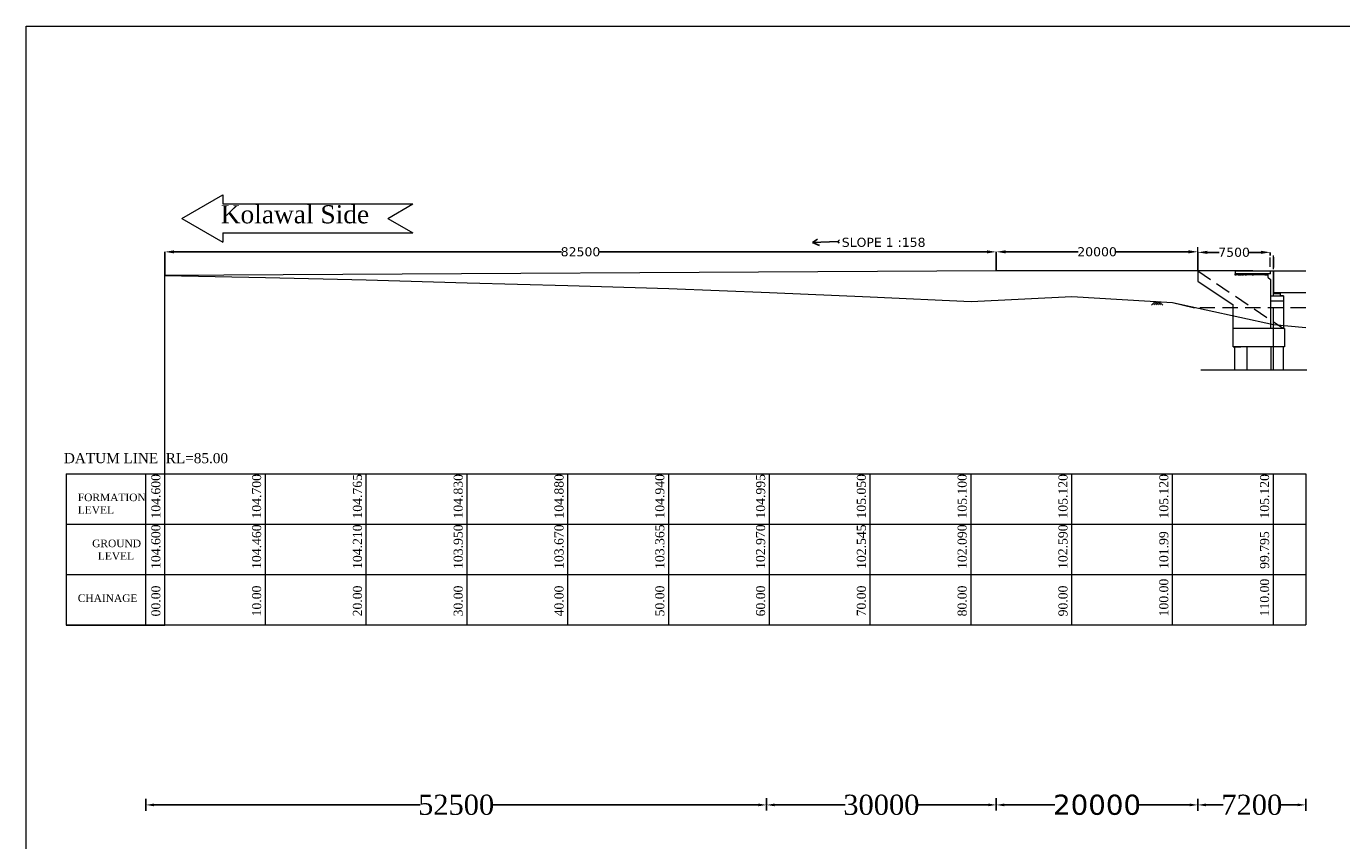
# Model space of a CAD drawing. Header units: millimetres. Extents: x -20950785 to 43207042, y -3207472 to 3168443.
# Tile 24 of 89: x 8343254 to 8473757, y -681193 to -600359. Entities that reach past the tile are written whole.
import ezdxf

# ---------------------------------------------------------------- set-up
doc = ezdxf.new("R2010")
doc.units = ezdxf.units.MM
doc.header["$LTSCALE"] = 60
doc.header["$MEASUREMENT"] = 0
doc.linetypes.add('HIDDEN', pattern=[0.375, 0.25, -0.125])
doc.styles.add('style1', font='txt.shx', dxfattribs={"height": 1})
doc.dimstyles.get("Standard").update_dxf_attribs({"dimtxt": 400, "dimasz": 215, "dimexe": 0.18, "dimexo": 0.0625, "dimgap": 0.09, "dimtad": 0, "dimtih": 1, "dimtoh": 1, "dimdec": 0, "dimzin": 4, "dimdsep": 46, "dimtxsty": 'Standard', "dimblk": 'OPEN90', "dimcen": 0, "dimadec": 0, "dimazin": 1, "dimtfac": 1, "dimtdec": 0, "dimtix": 1, "dimtofl": 0, "dimtmove": 0, "dimatfit": 3, "dimldrblk": 'OPEN30', "dimfxl": 1, "dimtolj": 1, "dimtzin": 0, "dimarcsym": 0})

# ---------------------------------------------------------------- blocks, each defined once
blk = doc.blocks.new('*D100')
at = {"color": 0, "lineweight": -2, "transparency": 16777216}
for p, q in [((8459486, -623779), (8459486, -622795)), ((8460421, -622795), (8461594, -622795)), ((8465741, -622795), (8464567, -622795)), ((8466676, -623108), (8466676, -622795))]:
    blk.add_line(p, q, dxfattribs=at)
for points in [[(8460421, -622639), (8460421, -622951), (8459486, -622795)], [(8465741, -622639), (8465741, -622951), (8466676, -622795)]]:
    blk.add_solid(points, dxfattribs=at)
at = {"layer": 'Defpoints', "color": 0, "lineweight": -2, "transparency": 16777216}
for p in [(8459486, -623779), (8466676, -622795), (8466676, -623108)]:
    blk.add_point(p, dxfattribs=at)
at = {"color": 0, "lineweight": 5, "transparency": 16777216, "insert": (8463081, -622795), "char_height": 500, "attachment_point": 5}
blk.add_mtext('\\A1;{\\fVerdana|b0|i0|c0|p34;\\H1.8x;7500}', dxfattribs=at)
blk = doc.blocks.new('*D103')
at = {"color": 0, "linetype": 'Continuous', "lineweight": -2, "transparency": 16777216}
for p, q in [((8470187, -677210), (8470187, -677640)), ((8459486, -677639), (8459486, -677639)), ((8460286, -677639), (8461991, -677639)), ((8469387, -677639), (8467682, -677639))]:
    blk.add_line(p, q, dxfattribs=at)
for points in [[(8460286, -677506), (8460286, -677773), (8459486, -677639)], [(8469387, -677506), (8469387, -677773), (8470187, -677639)]]:
    blk.add_solid(points, dxfattribs=at)
at = {"layer": 'Defpoints', "color": 0, "linetype": 'Continuous', "lineweight": -2, "transparency": 16777216}
for p in [(8470187, -677210), (8459486, -677639), (8470187, -677639)]:
    blk.add_point(p, dxfattribs=at)
at = {"color": 0, "linetype": 'Continuous', "transparency": 16777216, "insert": (8464836, -677639), "char_height": 500, "attachment_point": 5}
blk.add_mtext('\\A1;{\\fTimes New Roman|b0|i0|c0|p18;\\H4x;7200}', dxfattribs=at)
blk = doc.blocks.new('*D104')
at = {"color": 0, "linetype": 'Continuous', "lineweight": -2, "transparency": 16777216}
for p, q in [((8355111, -677639), (8355111, -677639)), ((8355911, -677639), (8382331, -677639)), ((8415887, -677639), (8389467, -677639)), ((8416687, -677639), (8416687, -677639))]:
    blk.add_line(p, q, dxfattribs=at)
for points in [[(8355911, -677506), (8355911, -677773), (8355111, -677639)], [(8415887, -677506), (8415887, -677773), (8416687, -677639)]]:
    blk.add_solid(points, dxfattribs=at)
at = {"layer": 'Defpoints', "color": 0, "linetype": 'Continuous', "lineweight": -2, "transparency": 16777216}
for p in [(8355111, -677639), (8416687, -677639), (8416687, -677639)]:
    blk.add_point(p, dxfattribs=at)
at = {"color": 0, "linetype": 'Continuous', "transparency": 16777216, "insert": (8385899, -677639), "char_height": 500, "attachment_point": 5}
blk.add_mtext('\\A1;{\\fTimes New Roman|b0|i0|c0|p18;\\H4x;52500}', dxfattribs=at)
blk = doc.blocks.new('*D102')
at = {"color": 0, "linetype": 'Continuous', "lineweight": -2, "transparency": 16777216}
for p, q in [((8416687, -677639), (8416687, -677639)), ((8417487, -677639), (8424507, -677639)), ((8438686, -677639), (8431666, -677639)), ((8439486, -677639), (8439486, -677639))]:
    blk.add_line(p, q, dxfattribs=at)
for points in [[(8417487, -677506), (8417487, -677773), (8416687, -677639)], [(8438686, -677506), (8438686, -677773), (8439486, -677639)]]:
    blk.add_solid(points, dxfattribs=at)
at = {"layer": 'Defpoints', "color": 0, "linetype": 'Continuous', "lineweight": -2, "transparency": 16777216}
for p in [(8416687, -677639), (8439486, -677639), (8439486, -677639)]:
    blk.add_point(p, dxfattribs=at)
at = {"color": 0, "linetype": 'Continuous', "transparency": 16777216, "insert": (8428087, -677639), "char_height": 500, "attachment_point": 5}
blk.add_mtext('\\A1;{\\fTimes New Roman|b0|i0|c0|p18;\\H4x;30000}', dxfattribs=at)
blk = doc.blocks.new('*D117')
at = {"color": 0, "linetype": 'Continuous', "lineweight": -2, "transparency": 16777216}
for p, q in [((8439486, -677639), (8439486, -677640)), ((8440286, -677640), (8445312, -677640)), ((8458686, -677640), (8453659, -677640)), ((8459486, -677639), (8459486, -677640))]:
    blk.add_line(p, q, dxfattribs=at)
for points in [[(8440286, -677506), (8440286, -677773), (8439486, -677640)], [(8458686, -677506), (8458686, -677773), (8459486, -677640)]]:
    blk.add_solid(points, dxfattribs=at)
at = {"layer": 'Defpoints', "color": 0, "linetype": 'Continuous', "lineweight": -2, "transparency": 16777216}
for p in [(8439486, -677639), (8459486, -677639), (8459486, -677640)]:
    blk.add_point(p, dxfattribs=at)
at = {"color": 0, "linetype": 'Continuous', "transparency": 16777216, "insert": (8449486, -677640), "char_height": 500, "attachment_point": 5}
blk.add_mtext('\\A1;{\\fVerdana|b0|i0|c0|p34;\\H4x;20000}', dxfattribs=at)
blk = doc.blocks.new('*D136')
at = {"color": 0, "lineweight": -2, "transparency": 16777216}
for p, q in [((8439486, -624643), (8439486, -622743)), ((8440421, -622743), (8447608, -622743)), ((8458551, -622743), (8451364, -622743)), ((8459486, -624643), (8459486, -622743))]:
    blk.add_line(p, q, dxfattribs=at)
for points in [[(8440421, -622587), (8440421, -622899), (8439486, -622743)], [(8458551, -622587), (8458551, -622899), (8459486, -622743)]]:
    blk.add_solid(points, dxfattribs=at)
at = {"layer": 'Defpoints', "color": 0, "lineweight": -2, "transparency": 16777216}
for p in [(8439486, -622743), (8439486, -624643), (8459486, -624643)]:
    blk.add_point(p, dxfattribs=at)
at = {"color": 0, "lineweight": 5, "transparency": 16777216, "insert": (8449486, -622743), "char_height": 500, "attachment_point": 5}
blk.add_mtext('\\A1;{\\fVerdana|b0|i0|c0|p34;\\H1.8x;20000}', dxfattribs=at)
blk = doc.blocks.new('*D137')
at = {"color": 0, "lineweight": -2, "transparency": 16777216}
for p, q in [((8356986, -625092), (8356986, -622747)), ((8357921, -622747), (8396346, -622747)), ((8438551, -622747), (8400126, -622747)), ((8439486, -624643), (8439486, -622747))]:
    blk.add_line(p, q, dxfattribs=at)
for points in [[(8357921, -622591), (8357921, -622903), (8356986, -622747)], [(8438551, -622591), (8438551, -622903), (8439486, -622747)]]:
    blk.add_solid(points, dxfattribs=at)
at = {"layer": 'Defpoints', "color": 0, "lineweight": -2, "transparency": 16777216}
for p in [(8356986, -622747), (8356986, -625092), (8439486, -624643)]:
    blk.add_point(p, dxfattribs=at)
at = {"color": 0, "lineweight": 5, "transparency": 16777216, "insert": (8398236, -622747), "char_height": 500, "attachment_point": 5}
blk.add_mtext('\\A1;{\\fVerdana|b0|i0|c0|p34;\\H1.8x;82500}', dxfattribs=at)

msp = doc.modelspace()

# ---------------------------------------------------------------- hatches: boundary and pattern name
at = {"lineweight": 5}
h = msp.add_hatch(dxfattribs=at)
h.set_pattern_fill('AR-CONC', color=256, scale=50)
h.set_pattern_definition([(50, (7415284.6, -1340668.25), (358.63009, -31.37607), [37.5, -412.5]), (355, (7415284.6, -1340668.25), (-69.37567, 376.09607), [30, -330]), (100.451444, (7415314.5, -1340670.87), (289.25442, 344.72), [31.8701, -350.57106]), (46.1842, (7415284.6, -1340568.25), (533.62067, -82.75964), [56.25, -618.75]), (96.635635, (7415329.1, -1340575.15), (467.33097, 487.0593), [47.80517, -525.85688]), (351.184164, (7415284.6, -1340568.25), (467.33097, 487.0593), [45, -495]), (21, (7415334.6, -1340593.25), (298.453526, -201.309445), [37.5, -412.5]), (326, (7415334.6, -1340593.25), (121.65767, 362.57502), [30, -330]), (71.451445, (7415359.5, -1340610.03), (420.11119, 161.26558), [31.8701, -350.57106]), (37.5, (7415284.61, -1340668.25), (6.079928, 166.446927), [0, -326, 0, -335, 0, -331.25]), (7.5, (7415284.61, -1340668.25), (131.534769, 197.205856), [0, -191, 0, -318.5, 0, -126.25]), (327.5, (7415173.11, -1340668.25), (266.911218, -11.277436), [0, -125, 0, -390, 0, -517.5]), (317.5, (7415123.11, -1340668.25), (291.593085, 50.05249), [0, -162.5, 0, -259, 0, -367.5])])
h.paths.add_polyline_path([(8466435.7, -625043.1), (8466435.7, -624943.1), (8463175.7, -624943.1), (8463175.7, -625043.1)])
h = msp.add_hatch(color=256, dxfattribs=at)
h.dxf.hatch_style = 1
h.paths.add_polyline_path([(8467495.7, -626818.1), (8467175.7, -626818.1), (8467175.7, -626870.1), (8467495.7, -626870.1)])
h = msp.add_hatch(color=256, dxfattribs=at)
h.dxf.hatch_style = 1
h.paths.add_polyline_path([(8467495.7, -626818.2), (8467175.7, -626818.2), (8467175.7, -626870.1), (8467495.7, -626870.1)])

# ---------------------------------------------------------------- linework, layer by layer
for p, q in [((8343254, -600358.7), (8641735.8, -600358.7)), ((8343254, -793794.3), (8343254, -600358.7)), ((8358684.3, -619421.4), (8362754.1, -617071.7)), ((8362754.1, -617071.7), (8362754.1, -617981.4)), ((8362754.1, -617981.4), (8381600.9, -617981.4)), ((8379106.7, -619421.4), (8381600.9, -617981.4)), ((8358684.3, -619421.4), (8362754.1, -621771.1)), ((8379106.7, -619421.4), (8381600.9, -620861.4)), ((8362754.1, -620861.4), (8381600.9, -620861.4)), ((8362754.1, -620861.4), (8362754.1, -621771.1)), ((8459485.7, -623207.2), (8459485.7, -622267.2)), ((8466675.7, -624248.8), (8466675.7, -623308.8)), ((8466985.7, -624462.4), (8466985.7, -623103.9)), ((8466985.7, -623274.1), (8466985.7, -624290.6)), ((8439485.7, -624643.1), (8356976.2, -625092.2)), ((8356985.7, -654078.6), (8356985.7, -625092.4)), ((8356985.7, -625092.4), (8366985.7, -625303.2)), ((8459485.7, -624643.1), (8439485.7, -624643.1)), ((8463035.7, -624643.1), (8459485.7, -624643.1)), ((8459485.7, -624643.1), (8459485.7, -625643.1)), ((8464925.7, -624643.1), (8460925.7, -624643.1)), ((8463175.7, -624643.1), (8466675.7, -624643.1)), ((8463175.7, -624643.1), (8463175.7, -625043.1)), ((8466685.7, -624943.1), (8463175.7, -624943.1)), ((8466435.7, -625043.1), (8463175.7, -625043.1)), ((8466435.7, -624943.1), (8466435.7, -625243.1)), ((8466435.7, -624943.2), (8466435.7, -625243.2)), ((8466675.7, -624643.1), (8466675.7, -624943.1)), ((8466675.7, -624643.2), (8466675.7, -624943.2)), ((8466685.7, -624943.1), (8466685.7, -624643.1)), ((8466685.7, -624643.1), (8466985.7, -624643.1)), ((8466685.7, -624943.2), (8466685.7, -624643.2)), ((8466685.7, -624643.2), (8466985.7, -624643.2)), ((8466985.7, -626768.1), (8466985.7, -624643.1)), ((8466985.7, -626868.1), (8466985.7, -624643.2)), ((8466985.7, -624643.2), (8470187.2, -624643.2)), ((8467035.7, -626718.1), (8467035.7, -624643.1)), ((8467035.7, -626818.1), (8467035.7, -624643.2)), ((8366985.7, -625303.2), (8376985.7, -625529)), ((8376985.7, -625529), (8386985.7, -625813.2)), ((8386985.7, -625813.2), (8396985.7, -626093.2)), ((8396985.7, -626093.2), (8406985.7, -626373.2)), ((8406985.7, -626373.2), (8416985.7, -626793.2)), ((8459485.7, -625643.1), (8462985.7, -627996.3)), ((8466435.7, -625243.1), (8466685.7, -625493.1)), ((8466435.7, -625243.2), (8466685.7, -625493.2)), ((8466685.7, -625493.1), (8466685.7, -627018.1)), ((8466685.7, -625493.2), (8466685.7, -627018.1)), ((8416985.7, -626793.2), (8426985.7, -627218.2)), ((8426985.7, -627218.2), (8436985.7, -627673.2)), ((8436985.7, -627673.2), (8446985.7, -627173.2)), ((8446985.7, -627173.2), (8456985.7, -627773.2)), ((8455256.5, -627673.6), (8454894.1, -628027.5)), ((8455449.5, -627681.1), (8455107.9, -628014.7)), ((8455252, -627669.2), (8455593.6, -628002.9)), ((8455624.1, -627691.5), (8455305.3, -628002.9)), ((8455449.5, -627681.1), (8455791.1, -628014.7)), ((8455663.2, -627693.9), (8456004.8, -628027.5)), ((8466685.7, -626750.1), (8466685.7, -630357.9)), ((8466685.7, -627018.1), (8466685.7, -627518.1)), ((8466685.7, -627118.1), (8467985.7, -627118.1)), ((8466685.7, -627118.1), (8467985.7, -627118.1)), ((8466685.7, -627618.1), (8467985.7, -627618.1)), ((8466985.7, -626868.1), (8467175.7, -626868.1)), ((8466985.7, -626868.1), (8467175.7, -626868.1)), ((8466985.7, -627118.1), (8466985.7, -626868.1)), ((8466985.7, -627118.1), (8466985.7, -626868.1)), ((8466985.7, -627118.1), (8467335.7, -627118.1)), ((8466985.7, -627118.1), (8467335.7, -627118.1)), ((8470187.2, -626818.1), (8467035.7, -626818.1)), ((8467175.7, -626818.1), (8467175.7, -626870.1)), ((8467175.7, -626818.1), (8467175.7, -626870.1)), ((8467175.7, -626870.1), (8467495.7, -626870.1)), ((8467175.7, -626870.1), (8467495.7, -626870.1)), ((8467260.7, -626870.1), (8467495.7, -626870.1)), ((8467260.7, -626870.1), (8467495.7, -626870.1)), ((8467635.7, -626818.1), (8467335.7, -626818.1)), ((8467635.7, -626818.1), (8467335.7, -626818.1)), ((8467635.7, -626818.1), (8467335.7, -626818.1)), ((8467635.7, -626818.1), (8467335.7, -626818.1)), ((8467335.7, -627118.1), (8467685.7, -627118.1)), ((8467335.7, -627118.1), (8467685.7, -627118.1)), ((8467495.7, -626818.1), (8467495.7, -626870.1)), ((8467495.7, -626818.1), (8467495.7, -626870.1)), ((8467495.7, -626868.1), (8467685.7, -626868.1)), ((8467495.7, -626868.1), (8467685.7, -626868.1)), ((8467685.7, -627118.1), (8467685.7, -626868.1)), ((8467685.7, -627118.1), (8467685.7, -626868.1)), ((8467985.7, -627118.1), (8467735.7, -627118.1)), ((8467985.7, -627118.1), (8467735.7, -627118.1)), ((8467985.7, -627118.1), (8467985.7, -629042.1)), ((8467985.7, -627674.1), (8467985.7, -630357.9)), ((8456985.7, -627773.2), (8459147.2, -628318.2)), ((8462985.7, -631562.9), (8462985.7, -627996.3)), ((8466985.7, -634441.8), (8466985.7, -628318.2)), ((8467985.7, -628042.1), (8467985.7, -629042.1)), ((8466985.7, -629968.2), (8470187.2, -630253.1)), ((8462985.7, -632157.9), (8462985.7, -630357.9)), ((8468085.7, -630357.9), (8462985.7, -630357.9)), ((8468085.7, -630357.9), (8468085.7, -632157.9)), ((8468085.7, -632157.9), (8462985.7, -632157.9)), ((8462985.7, -632157.9), (8463735.7, -632157.9)), ((8463135.7, -632157.9), (8463135.7, -634441.8)), ((8464335.7, -632157.9), (8464335.7, -634441.8)), ((8466735.7, -632157.9), (8466735.7, -634441.8)), ((8468085.7, -632157.9), (8467335.7, -632157.9)), ((8467935.7, -632157.9), (8467935.7, -634441.8)), ((8459779.8, -634441.8), (8470290.2, -634441.8)), ((8347222.5, -644763.2), (8347222.5, -659791.2)), ((8347222.5, -644763.2), (8456985.7, -644763.2)), ((8347222.5, -644763.2), (8456985.7, -644763.2)), ((8347222.5, -644763.2), (8470187.2, -644763.2)), ((8355110.8, -659791.2), (8355110.8, -644763.2)), ((8356985.7, -644717), (8356985.7, -644692.4)), ((8356985.7, -644738.6), (8356985.7, -644717)), ((8356985.7, -644763.2), (8356985.7, -644738.6)), ((8356985.7, -659791.2), (8356985.7, -644763.2)), ((8366985.7, -644763.2), (8366985.7, -644738.7)), ((8366985.7, -659763.2), (8366985.7, -644763.2)), ((8376985.7, -644763.2), (8376985.7, -644739)), ((8376985.7, -659763.2), (8376985.7, -644763.2)), ((8386985.7, -659763.2), (8386985.7, -644763.2)), ((8396985.7, -659763.2), (8396985.7, -644763.2)), ((8406985.7, -659763.2), (8406985.7, -644763.2)), ((8416985.7, -659763.2), (8416985.7, -644763.2)), ((8426985.7, -659763.2), (8426985.7, -644763.2)), ((8436985.7, -659763.2), (8436985.7, -644763.2)), ((8446985.7, -659763.2), (8446985.7, -644763.2)), ((8456985.7, -659763.2), (8456985.7, -644763.2)), ((8466985.7, -659791.2), (8466985.7, -644763.2)), ((8470187.2, -644763.2), (8470187.2, -659763.2)), ((8347222.5, -649763.2), (8456985.7, -649763.2)), ((8347222.5, -649763.2), (8470187.2, -649763.2)), ((8347222.5, -654763.2), (8446985.7, -654763.2)), ((8347222.5, -654763.2), (8456985.7, -654763.2)), ((8347222.5, -654763.2), (8470187.2, -654763.2)), ((8347222.5, -659763.2), (8446985.7, -659763.2)), ((8347222.5, -659763.2), (8456985.7, -659763.2)), ((8347222.5, -659763.2), (8470187.2, -659763.2)), ((8347222.5, -659791.2), (8356985.7, -659791.2))]:
    msp.add_line(p, q, dxfattribs=at)
at = {"color": 7, "linetype": 'ByBlock', "lineweight": -2, "ltscale": 2, "true_color": 0xffffff}
for p, q in [((8421260.5, -621803.3), (8421746.9, -621492.2)), ((8423752.3, -621702.8), (8421260.5, -621803.3)), ((8421260.5, -621803.3), (8421940, -622105)), ((8423752.3, -621702.8), (8423917.8, -621565.5)), ((8423752.3, -621702.8), (8423901, -621882.2))]:
    msp.add_line(p, q, dxfattribs=at)
at = {"linetype": 'HIDDEN', "lineweight": 5, "ltscale": 100}
for p, q in [((8459485.7, -624643.1), (8467985.7, -630357.9)), ((8470187.2, -628318.2), (8459147.2, -628318.2))]:
    msp.add_line(p, q, dxfattribs=at)
at = {"linetype": 'ByBlock', "lineweight": -2, "ltscale": 2}
msp.add_line((8355110.8, -659763.2), (8355110.8, -659791.2), dxfattribs=at)
at = {"linetype": 'Continuous'}
for p, q in [((8355110.8, -678239.5), (8355110.8, -677038.9)), ((8416687.4, -678184.3), (8416687.4, -676983.8)), ((8439485.7, -678184.3), (8439485.7, -676983.8)), ((8459485.7, -678239.8), (8459485.7, -677039.3)), ((8470187.2, -678239.7), (8470187.2, -677039.1))]:
    msp.add_line(p, q, dxfattribs=at)
at = {"lineweight": 5}
msp.add_lwpolyline([(8456985.7, -627773.2), (8466985.7, -629968.2)], dxfattribs=at)

# ---------------------------------------------------------------- texts
at = {"lineweight": 5, "insert": (8362543.8, -618115), "char_height": 1800, "attachment_point": 1, "style": 'style1'}
msp.add_mtext('{\\fTimes New Roman|b0|i0|c0|p18;Kolawal Side }', dxfattribs=at)
at = {"color": 7, "linetype": 'ByBlock', "lineweight": -2, "ltscale": 2, "true_color": 0xffffff, "insert": (8424158.3, -621808.5), "char_height": 900, "attachment_point": 4}
msp.add_mtext('{\\fVerdana|b0|i0|c0|p34;\\C256;SLOPE 1 :158}', dxfattribs=at)
at = {"lineweight": 5, "attachment_point": 1}
for s, insert, char_height in [('{\\fTimes New Roman|b0|i0|c0|p18;DATUM LINE  RL=85.00}', (8346980.5, -642722.2, -25000), 1000), ('{\\fTimes New Roman|b0|i0|c0|p18;GROUND\\P  LEVEL}', (8349788.2, -651309.1), 750), ('{\\fTimes New Roman|b0|i0|c0|p18;CHAINAGE}', (8348363.8, -656740), 750)]:
    msp.add_mtext(s, dxfattribs=dict(at, insert=insert, char_height=char_height))
at = {"lineweight": 5, "char_height": 900, "attachment_point": 1, "rotation": 90}
for s, insert in [('{\\fTimes New Roman|b0|i0|c0|p18;104.600}', (8355652.5, -649217.9)), ('{\\fTimes New Roman|b0|i0|c0|p18;104.700}', (8365652.5, -649217.9)), ('{\\fTimes New Roman|b0|i0|c0|p18;104.765}', (8375652.5, -649217.9)), ('{\\fTimes New Roman|b0|i0|c0|p18;104.830}', (8385652.5, -649217.9)), ('{\\fTimes New Roman|b0|i0|c0|p18;104.880}', (8395652.5, -649217.9)), ('{\\fTimes New Roman|b0|i0|c0|p18;104.940}', (8405652.5, -649217.9)), ('{\\fTimes New Roman|b0|i0|c0|p18;104.995}', (8415652.5, -649217.9)), ('{\\fTimes New Roman|b0|i0|c0|p18;105.050}', (8425652.5, -649217.9)), ('{\\fTimes New Roman|b0|i0|c0|p18;105.100}', (8435652.5, -649217.9)), ('{\\fTimes New Roman|b0|i0|c0|p18;105.120}', (8445652.5, -649217.9)), ('{\\fTimes New Roman|b0|i0|c0|p18;105.120}', (8455652.5, -649217.9)), ('{\\fTimes New Roman|b0|i0|c0|p18;105.120}', (8465652.5, -649217.9)), ('{\\fTimes New Roman|b0|i0|c0|p18;104.600}', (8355652.5, -654217.9)), ('{\\fTimes New Roman|b0|i0|c0|p18;104.210}', (8375652.5, -654217.9)), ('{\\fTimes New Roman|b0|i0|c0|p18;103.950}', (8385652.5, -654217.9)), ('{\\fTimes New Roman|b0|i0|c0|p18;103.670}', (8395652.5, -654217.9)), ('{\\fTimes New Roman|b0|i0|c0|p18;103.365}', (8405652.5, -654217.9)), ('{\\fTimes New Roman|b0|i0|c0|p18;102.970}', (8415652.5, -654217.9)), ('{\\fTimes New Roman|b0|i0|c0|p18;102.545}', (8425652.5, -654217.9)), ('{\\fTimes New Roman|b0|i0|c0|p18;102.090}', (8435652.5, -654217.9)), ('{\\fTimes New Roman|b0|i0|c0|p18;102.590}', (8445652.5, -654217.9)), ('{\\fTimes New Roman|b0|i0|c0|p18;101.99}', (8455652.5, -654217.9)), ('{\\fTimes New Roman|b0|i0|c0|p18;99.795}', (8465652.5, -654217.9)), ('{\\fTimes New Roman|b0|i0|c0|p18;00.00}', (8355652.5, -658928.4)), ('{\\fTimes New Roman|b0|i0|c0|p18;10.00}', (8365652.5, -658928.4)), ('{\\fTimes New Roman|b0|i0|c0|p18;20.00}', (8375652.5, -658928.4)), ('{\\fTimes New Roman|b0|i0|c0|p18;30.00}', (8385652.5, -658928.4)), ('{\\fTimes New Roman|b0|i0|c0|p18;40.00}', (8395652.5, -658928.4)), ('{\\fTimes New Roman|b0|i0|c0|p18;50.00}', (8405652.5, -658928.4)), ('{\\fTimes New Roman|b0|i0|c0|p18;60.00}', (8415652.5, -658928.4)), ('{\\fTimes New Roman|b0|i0|c0|p18;70.00}', (8425652.5, -658928.4)), ('{\\fTimes New Roman|b0|i0|c0|p18;80.00}', (8435652.5, -658928.4)), ('{\\fTimes New Roman|b0|i0|c0|p18;90.00}', (8445652.5, -658928.4)), ('{\\fTimes New Roman|b0|i0|c0|p18;100.00}', (8455652.5, -658928.4)), ('{\\fTimes New Roman|b0|i0|c0|p18;110.00}', (8465652.5, -658928.4))]:
    msp.add_mtext(s, dxfattribs=dict(at, insert=insert))
at = {"lineweight": 5, "insert": (8348363.8, -646740), "char_height": 750, "width": 5624.1, "attachment_point": 1}
msp.add_mtext('{\\fTimes New Roman|b0|i0|c0|p18;FORMATION LEVEL}', dxfattribs=at)
at = {"lineweight": 5, "insert": (8365652.5, -654217.9), "char_height": 900, "width": 3445.623, "attachment_point": 1, "rotation": 90}
msp.add_mtext('{\\fTimes New Roman|b0|i0|c0|p18;104.460}', dxfattribs=at)

# ---------------------------------------------------------------- dimensions: what is measured, and where the dimension line sits
at = {"lineweight": 5}
for base, p1, p2, picture, middle in [((8356985.7, -622747.2), (8439485.7, -624643.1), (8356985.7, -625092.4), '*D137', (8398235.7, -622747.2)), ((8439485.7, -622743.1), (8459485.7, -624643.1), (8439485.7, -624643.1), '*D136', (8449485.7, -622743.1))]:
    dim = msp.add_linear_dim(base=base, p1=p1, p2=p2, text='{\\fVerdana|b0|i0|c0|p34;\\H1.8x;<>}', dimstyle='Standard', override={"dimtxt": 500, "dimasz": 935, "dimfxl": 300}, dxfattribs=at)
    dim.commit()
    dim.dimension.update_dxf_attribs({"geometry": picture, "text_midpoint": middle})
dim = msp.add_linear_dim(base=(8466675.7, -622794.8), p1=(8459485.7, -623778.8), p2=(8466675.7, -623107.7), text='{\\fVerdana|b0|i0|c0|p34;\\H1.8x;7500}', dimstyle='Standard', override={"dimtxt": 500, "dimasz": 935, "dimfxl": 300}, dxfattribs=at)
dim.commit()
dim.dimension.update_dxf_attribs({"geometry": '*D100', "text_midpoint": (8463080.7, -622794.8), "dimtype": 160})
at = {"linetype": 'Continuous'}
for base, p1, p2, text, picture, middle in [((8416687.4, -677639.2), (8355110.8, -677639.2), (8416687.4, -677639.2), '{\\fTimes New Roman|b0|i0|c0|p18;\\H4x;52500}', '*D104', (8385899.1, -677639.2)), ((8439485.7, -677639.2), (8416687.4, -677639.2), (8439485.7, -677639.2), '{\\fTimes New Roman|b0|i0|c0|p18;\\H4x;30000}', '*D102', (8428086.5, -677639.2)), ((8459485.7, -677639.8), (8439485.7, -677639.2), (8459485.7, -677639.2), '{\\fVerdana|b0|i0|c0|p34;\\H4x;<>}', '*D117', (8449485.7, -677639.8)), ((8470187.2, -677639.4), (8459485.7, -677639.4), (8470187.2, -677209.6), '{\\fTimes New Roman|b0|i0|c0|p18;\\H4x;7200}', '*D103', (8464836.4, -677639.4))]:
    dim = msp.add_linear_dim(base=base, p1=p1, p2=p2, text=text, dimstyle='Standard', override={"dimtxt": 500, "dimasz": 800, "dimfxl": 300}, dxfattribs=at)
    dim.commit()
    dim.dimension.update_dxf_attribs({"geometry": picture, "text_midpoint": middle})

doc.saveas('drawing.dxf')
